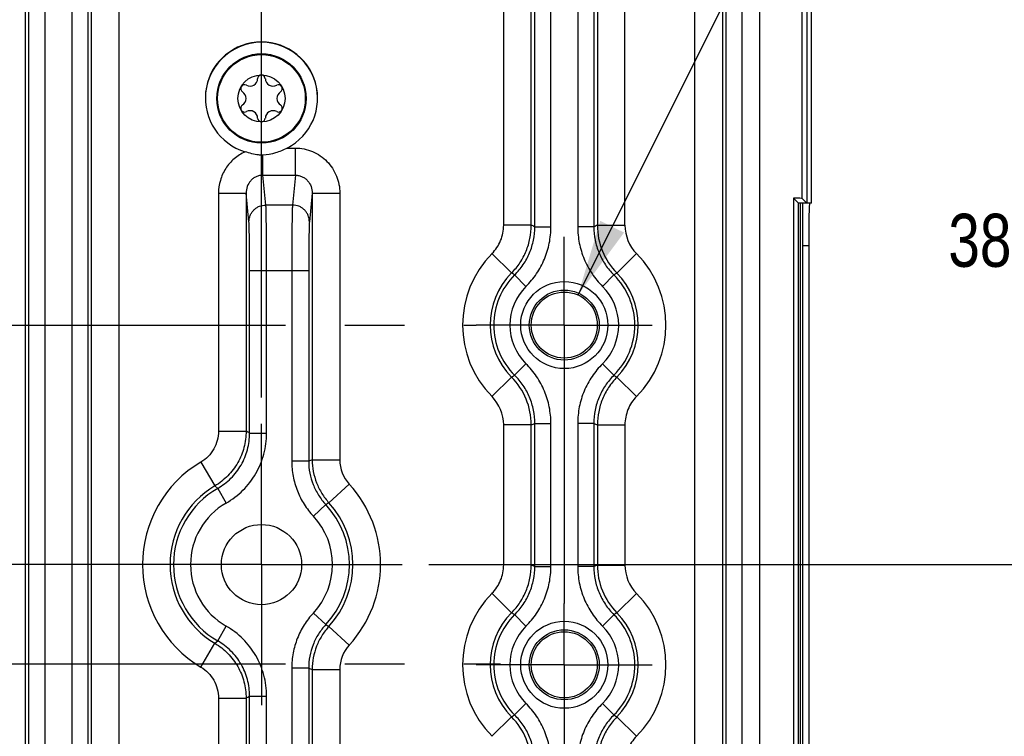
# Model space of a CAD drawing. Header units: inches. Extents: x 0 to 34, y 0 to 22.
# Tile 65 of 129: x 23 to 25.3, y 5.2 to 6.8. Entities that reach past the tile are written whole.
import ezdxf

# ---------------------------------------------------------------- set-up
doc = ezdxf.new("R2010")
doc.units = ezdxf.units.IN
doc.header["$LTSCALE"] = 1.87
doc.header["$MEASUREMENT"] = 0
doc.linetypes.add('CENTER', pattern=[0.6, 0.375, -0.075, 0.075, -0.075])
doc.layers.get('0').update_dxf_attribs({"linetype": 'CONTINUOUS'})
for name, color, linetype in [('02___PRT_ALL_AXES', 7, 'CONTINUOUS'), ('COSMETIC', 7, 'CONTINUOUS'), ('DETAIL', 7, 'CONTINUOUS'), ('DIMENSIONS', 7, 'CONTINUOUS'), ('THREAD', 7, 'CONTINUOUS')]:
    doc.layers.add(name, color=color, linetype=linetype)
doc.styles.get("Standard").update_dxf_attribs({"font": 'txt', "width": 0.8})
doc.dimstyles.new('DIMSTYLE_2', dxfattribs={"dimtxt": 0.125, "dimasz": 0.18, "dimexe": 0.125, "dimexo": 0.0625, "dimgap": 0.0625, "dimtad": 0, "dimtih": 1, "dimtoh": 1, "dimzin": 0, "dimdsep": 46, "dimtxsty": 'STANDARD', "dimblk": '_FILLED', "dimblk1": '_FILLED', "dimblk2": '_FILLED', "dimcen": 0.09, "dimazin": 0, "dimtp": 0.01, "dimtm": 0.01, "dimtfac": 1, "dimtofl": 0, "dimtmove": 0, "dimatfit": 3, "dimldrblk": '_FILLED', "dimfxl": 1, "dimtolj": 1, "dimtzin": 0, "dimarcsym": 0})
doc.dimstyles.get("Standard").update_dxf_attribs({"dimtxt": 0.125, "dimasz": 0.18, "dimexe": 0.125, "dimexo": 0.0625, "dimgap": 0.09, "dimtad": 0, "dimtih": 1, "dimtoh": 1, "dimzin": 0, "dimdsep": 46, "dimtxsty": 'STANDARD', "dimblk": '_FILLED', "dimblk1": '_FILLED', "dimblk2": '_FILLED', "dimcen": 0.09, "dimazin": 0, "dimtol": 1, "dimtp": 0.02, "dimtm": 0.02, "dimtfac": 1, "dimtofl": 0, "dimtmove": 0, "dimatfit": 3, "dimldrblk": '_FILLED', "dimfxl": 1, "dimtolj": 1, "dimtzin": 0, "dimarcsym": 0})

# ---------------------------------------------------------------- blocks, each defined once
blk = doc.blocks.new('_FILLED')
at = {"color": 0, "linetype": 'BYBLOCK'}
blk.add_solid([(0, 0), (-1, 0.174), (-1, -0.174)], dxfattribs=at)
blk = doc.blocks.new('*D5')
at = {"layer": 'DIMENSIONS', "color": 2, "linetype": 'CONTINUOUS'}
for p, q in [((19.3089, 5.9533), (19.3089, 7.9623)), ((23.5289, 5.9533), (23.5289, 7.9623)), ((19.3089, 7.8373), (20.6439, 7.8373)), ((23.5289, 7.8373), (22.1939, 7.8373))]:
    blk.add_line(p, q, dxfattribs=at)
at = {"layer": 'DIMENSIONS', "color": 2, "linetype": 'CONTINUOUS', "xscale": 0.18, "yscale": 0.18, "zscale": 0.18, "rotation": 180}
blk.add_blockref('_FILLED', (19.3089, 7.8373), dxfattribs=at)
at = {"layer": 'DIMENSIONS', "color": 2, "linetype": 'CONTINUOUS', "xscale": 0.18, "yscale": 0.18, "zscale": 0.18}
blk.add_blockref('_FILLED', (23.5289, 7.8373), dxfattribs=at)
at = {"layer": 'DIMENSIONS', "color": 2, "linetype": 'CONTINUOUS', "insert": (21.4189, 7.8998), "char_height": 0.125, "width": 1.425, "attachment_point": 2, "line_spacing_factor": 0.9}
blk.add_mtext('107.19{\\ftxt.shx;\\W1.000000;\\H0.125000; }[4.220]', dxfattribs=at)
blk = doc.blocks.new('*D6')
at = {"layer": 'DIMENSIONS', "color": 2, "linetype": 'CONTINUOUS'}
for p, q in [((23.5289, 5.9533), (23.5289, 8.7123)), ((24.8249, 7.0498), (24.8249, 8.7123)), ((23.5289, 8.5873), (23.1689, 8.5873)), ((24.8249, 8.5873), (25.2228, 8.5873))]:
    blk.add_line(p, q, dxfattribs=at)
at = {"layer": 'DIMENSIONS', "color": 2, "linetype": 'CONTINUOUS', "xscale": 0.18, "yscale": 0.18, "zscale": 0.18}
blk.add_blockref('_FILLED', (23.5289, 8.5873), dxfattribs=at)
at = {"layer": 'DIMENSIONS', "color": 2, "linetype": 'CONTINUOUS', "xscale": 0.18, "yscale": 0.18, "zscale": 0.18, "rotation": 180}
blk.add_blockref('_FILLED', (24.8249, 8.5873), dxfattribs=at)
at = {"layer": 'DIMENSIONS', "color": 2, "linetype": 'CONTINUOUS', "insert": (25.2853, 8.6498), "char_height": 0.125, "width": 1.325, "attachment_point": 1, "line_spacing_factor": 0.9}
blk.add_mtext('32.92{\\ftxt.shx;\\W1.000000;\\H0.125000; }[1.296]', dxfattribs=at)
blk = doc.blocks.new('*D11')
at = {"layer": 'DIMENSIONS', "color": 2, "linetype": 'CONTINUOUS'}
for p, q in [((23.9229, 5.5593), (25.6999, 5.5593)), ((25.5749, 5.5593), (25.5749, 4.6843)), ((25.5749, 3.5593), (25.5749, 4.4343)), ((24.7874, 3.5593), (25.6999, 3.5593))]:
    blk.add_line(p, q, dxfattribs=at)
at = {"layer": 'DIMENSIONS', "color": 2, "linetype": 'CONTINUOUS', "xscale": 0.18, "yscale": 0.18, "zscale": 0.18}
for p, rotation in [((25.5749, 5.5593), 89.9999999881), ((25.5749, 3.5593), 270)]:
    blk.add_blockref('_FILLED', p, dxfattribs=dict(at, rotation=rotation))
at = {"layer": 'DIMENSIONS', "color": 2, "linetype": 'CONTINUOUS', "insert": (25.5749, 4.6218), "char_height": 0.125, "width": 1.325, "attachment_point": 2, "line_spacing_factor": 0.9}
blk.add_mtext('50.80{\\ftxt.shx;\\W1.000000;\\H0.125000; }[2.000]', dxfattribs=at)
blk = doc.blocks.new('*D12')
at = {"layer": 'DIMENSIONS', "color": 2, "linetype": 'CONTINUOUS'}
for p, q in [((24.7874, 7.0873), (25.6999, 7.0873)), ((25.5749, 7.0873), (25.5749, 6.4483)), ((25.5749, 5.5593), (25.5749, 6.1983)), ((23.9229, 5.5593), (25.6999, 5.5593))]:
    blk.add_line(p, q, dxfattribs=at)
at = {"layer": 'DIMENSIONS', "color": 2, "linetype": 'CONTINUOUS', "xscale": 0.18, "yscale": 0.18, "zscale": 0.18}
for p, rotation in [((25.5749, 7.0873), 90), ((25.5749, 5.5593), 270)]:
    blk.add_blockref('_FILLED', p, dxfattribs=dict(at, rotation=rotation))
at = {"layer": 'DIMENSIONS', "color": 2, "linetype": 'CONTINUOUS', "insert": (25.5749, 6.3858), "char_height": 0.125, "width": 1.325, "attachment_point": 2, "line_spacing_factor": 0.9}
blk.add_mtext('38.81{\\ftxt.shx;\\W1.000000;\\H0.125000; }[1.528]', dxfattribs=at)
blk = doc.blocks.new('*D46')
at = {"layer": 'DIMENSIONS', "color": 2, "linetype": 'CONTINUOUS'}
for p, q in [((24.7874, 7.0873), (26.8081, 7.0873)), ((26.6831, 7.0873), (26.6831, 5.4483)), ((26.6831, 3.5593), (26.6831, 5.1983)), ((24.7874, 3.5593), (26.8081, 3.5593))]:
    blk.add_line(p, q, dxfattribs=at)
at = {"layer": 'DIMENSIONS', "color": 2, "linetype": 'CONTINUOUS', "xscale": 0.18, "yscale": 0.18, "zscale": 0.18}
for p, rotation in [((26.6831, 7.0873), 90), ((26.6831, 3.5593), 270.0000000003)]:
    blk.add_blockref('_FILLED', p, dxfattribs=dict(at, rotation=rotation))
at = {"layer": 'DIMENSIONS', "color": 2, "linetype": 'CONTINUOUS', "insert": (26.6831, 5.3858), "char_height": 0.125, "width": 1.525, "attachment_point": 2, "line_spacing_factor": 0.9}
blk.add_mtext('(89.61{\\ftxt.shx;\\W1.000000;\\H0.125000; }[3.528])', dxfattribs=at)

msp = doc.modelspace()

# ---------------------------------------------------------------- linework, layer by layer
at = {"color": 7, "linetype": 'CONTINUOUS'}
for p, q in [((23.1933, 3.5719), (23.1933, 7.0747)), ((24.0996, 6.3589), (24.0996, 7.0747)), ((24.3854, 6.3586), (24.3854, 7.0747)), ((24.5504, 3.5719), (24.5504, 7.0747)), ((22.9724, 7.035), (22.9724, 3.6116)), ((23.1283, 3.6116), (23.1283, 7.035)), ((24.1646, 6.3589), (24.1646, 7.035)), ((24.3204, 7.035), (24.3204, 6.3586)), ((24.6154, 7.035), (24.6154, 3.6116)), ((24.8249, 6.4107), (24.8249, 6.9873)), ((24.8141, 6.9765), (24.8141, 6.4107)), ((22.9808, 3.737), (22.9808, 6.9096)), ((23.0188, 3.737), (23.0188, 6.9096)), ((23.0819, 6.9096), (23.0819, 3.737)), ((23.1199, 6.9096), (23.1199, 3.737)), ((24.173, 6.3554), (24.173, 6.9096)), ((24.2109, 6.3554), (24.2109, 6.9096)), ((24.2741, 6.9096), (24.2741, 6.3552)), ((24.3121, 6.9096), (24.3121, 6.3552)), ((24.6237, 3.737), (24.6237, 6.9096)), ((24.6617, 3.737), (24.6617, 6.9096)), ((24.7033, 3.737), (24.7033, 6.9096)), ((24.8033, 6.4216), (24.8033, 6.9096)), ((23.5324, 6.4766), (23.5324, 6.5239)), ((23.5894, 6.5406), (23.6088, 6.5406)), ((23.6088, 6.4766), (23.6088, 6.5406)), ((23.5324, 6.4766), (23.6088, 6.4766)), ((23.5393, 6.4064), (23.5324, 6.4766)), ((23.6088, 6.4766), (23.6019, 6.4064)), ((23.4277, 6.4343), (23.4926, 6.4343)), ((23.4277, 6.4343), (23.4277, 5.8738)), ((23.4993, 6.367), (23.4926, 6.4343)), ((23.4926, 6.4343), (23.4926, 5.8738)), ((23.6485, 6.4343), (23.6418, 6.367)), ((23.6485, 6.4343), (23.7135, 6.4343)), ((23.6485, 6.4343), (23.6485, 5.8062)), ((23.7135, 6.4343), (23.7135, 5.8062)), ((23.6019, 6.4064), (23.5393, 6.4064)), ((24.7941, 6.4107), (24.7822, 6.4226)), ((24.7822, 6.4226), (24.7822, 4.224)), ((24.8249, 6.4107), (24.7941, 6.4107)), ((24.7941, 4.2359), (24.7941, 6.4107)), ((24.7991, 4.2359), (24.7991, 6.4107)), ((24.8141, 6.4107), (24.8033, 6.4216)), ((24.8049, 4.2359), (24.8049, 6.4107)), ((24.1646, 6.3589), (24.0996, 6.3589)), ((24.3204, 6.3586), (24.3854, 6.3586)), ((24.173, 6.3554), (24.2109, 6.3554)), ((24.3121, 6.3552), (24.2741, 6.3552)), ((24.1183, 6.2463), (24.0721, 6.292)), ((24.3666, 6.2462), (24.4128, 6.2919)), ((24.8049, 6.3107), (24.8185, 6.3107)), ((24.8185, 6.3107), (24.8185, 4.3359)), ((23.501, 6.2518), (23.6402, 6.2518)), ((23.501, 5.869), (23.501, 6.2518)), ((23.541, 5.869), (23.541, 6.2518)), ((23.6002, 6.2518), (23.6002, 5.8029)), ((23.6402, 6.2518), (23.6402, 5.8029)), ((24.1255, 6.2417), (24.1183, 6.2463)), ((24.1255, 6.2417), (24.1522, 6.2147)), ((24.3594, 6.2416), (24.3326, 6.2146)), ((24.3666, 6.2462), (24.3594, 6.2416)), ((24.3594, 6.0056), (24.3326, 6.0326)), ((24.1255, 6.0055), (24.1522, 6.0325)), ((24.1183, 6.0008), (24.0721, 5.9551)), ((24.1183, 6.0008), (24.1255, 6.0055)), ((24.3594, 6.0056), (24.3666, 6.001)), ((24.3666, 6.001), (24.4128, 5.9553)), ((23.4277, 5.8738), (23.4926, 5.8738)), ((24.1646, 5.8883), (24.0996, 5.8883)), ((24.0996, 5.5586), (24.0996, 5.8883)), ((24.1646, 5.5586), (24.1646, 5.8883)), ((24.173, 5.8918), (24.2109, 5.8918)), ((24.173, 5.5551), (24.173, 5.8918)), ((24.2109, 5.5551), (24.2109, 5.8918)), ((24.3121, 5.892), (24.2741, 5.892)), ((24.2741, 5.892), (24.2741, 5.5549)), ((24.3121, 5.892), (24.3121, 5.5549)), ((24.3204, 5.8885), (24.3854, 5.8885)), ((24.3204, 5.8885), (24.3204, 5.5583)), ((24.3854, 5.8885), (24.3854, 5.5583)), ((23.501, 5.869), (23.541, 5.869)), ((23.386, 5.8007), (23.4191, 5.7447)), ((23.6402, 5.8029), (23.6002, 5.8029)), ((23.6485, 5.8062), (23.7135, 5.8062)), ((23.4257, 5.7389), (23.4191, 5.7447)), ((23.4257, 5.7389), (23.4457, 5.7043)), ((23.6879, 5.7049), (23.7358, 5.7488)), ((23.6805, 5.7006), (23.6512, 5.6733)), ((23.6879, 5.7049), (23.6805, 5.7006)), ((24.1646, 5.5586), (24.0996, 5.5586)), ((24.173, 5.5551), (24.2109, 5.5551)), ((24.3121, 5.5549), (24.2741, 5.5549)), ((24.3204, 5.5583), (24.3854, 5.5583)), ((24.1183, 5.446), (24.0721, 5.4918)), ((24.3666, 5.4459), (24.4128, 5.4916)), ((23.6805, 5.418), (23.6512, 5.4453)), ((24.1255, 5.4414), (24.1183, 5.446)), ((24.1255, 5.4414), (24.1522, 5.4144)), ((24.3594, 5.4413), (24.3326, 5.4143)), ((24.3666, 5.4459), (24.3594, 5.4413)), ((23.4257, 5.3796), (23.4457, 5.4143)), ((23.6805, 5.418), (23.6879, 5.4137)), ((23.6879, 5.4137), (23.7358, 5.3698)), ((23.386, 5.3179), (23.4191, 5.3739)), ((23.4191, 5.3739), (23.4257, 5.3796)), ((23.6402, 5.3157), (23.6002, 5.3157)), ((23.6002, 5.3157), (23.6002, 4.3948)), ((23.6402, 5.3157), (23.6402, 4.3948)), ((23.6485, 5.3124), (23.7135, 5.3124)), ((23.6485, 5.3124), (23.6485, 4.2123)), ((23.7135, 5.3124), (23.7135, 4.2123)), ((23.4277, 5.2448), (23.4926, 5.2448)), ((23.4277, 5.2448), (23.4277, 4.2123)), ((23.4926, 5.2448), (23.4926, 4.2123)), ((23.501, 5.2496), (23.541, 5.2496)), ((23.501, 4.3948), (23.501, 5.2496)), ((23.541, 4.3948), (23.541, 5.2496)), ((24.1255, 5.2052), (24.1522, 5.2322)), ((24.3594, 5.2053), (24.3326, 5.2323)), ((24.1183, 5.2005), (24.0721, 5.1548)), ((24.1183, 5.2005), (24.1255, 5.2052)), ((24.3594, 5.2053), (24.3666, 5.2007)), ((24.3666, 5.2007), (24.4128, 5.155))]:
    msp.add_line(p, q, dxfattribs=at)
for centre, radius in [((23.5289, 6.6575), 0.1053), ((23.5289, 6.6575), 0.1033), ((23.5289, 6.6575), 0.0555), ((24.2424, 6.1236), 0.1025), ((24.2424, 6.1236), 0.0824), ((24.2424, 6.1236), 0.0779), ((24.2424, 5.3233), 0.1025), ((24.2424, 5.3233), 0.0824), ((24.2424, 5.3233), 0.0779)]:
    msp.add_circle(centre, radius, dxfattribs=at)
for centre, radius, start, end in [((23.5289, 6.6583), 0.1323, 297.1861, 253.067), ((23.5289, 6.7038), 0.00906, 1.6303, 178.3697), ((23.4889, 6.6806), 0.00906, 61.6303, 238.3697), ((23.5018, 6.7045), 0.0181, 241.6303, 358.3697), ((23.5561, 6.7045), 0.0181, 181.6303, 298.3697), ((23.569, 6.6806), 0.00906, 301.6303, 118.3697), ((23.4746, 6.6575), 0.0181, 301.6303, 58.3697), ((23.5833, 6.6575), 0.0181, 121.6303, 238.3697), ((23.4889, 6.6344), 0.00906, 121.6303, 298.3697), ((23.569, 6.6344), 0.00906, 241.6303, 58.3697), ((23.5018, 6.6105), 0.0181, 1.6303, 118.3697), ((23.5561, 6.6105), 0.0181, 61.6303, 178.3697), ((23.5289, 6.6113), 0.00906, 181.6303, 358.3697), ((23.5082, 4.7619), 1.7265, 67.3542, 67.6553), ((24.9768, 4.7598), 1.7284, 112.3197, 112.6205), ((24.4804, 6.3587), 0.16, 180.0029, 224.6385), ((24.4804, 6.3586), 0.095, 179.9997, 224.6416), ((24.2424, 6.1236), 0.2395, 135.3088, 224.6912), ((24.2424, 6.1236), 0.2395, 315.3586, 44.6414), ((24.2424, 6.1236), 0.1745, 135.3088, 224.6912), ((24.2424, 6.1236), 0.1662, 134.7065, 225.2935), ((24.2424, 6.1236), 0.1662, 314.7571, 45.2429), ((24.2424, 6.1236), 0.1745, 315.3586, 44.6414), ((24.2424, 6.1236), 0.1282, 134.7065, 225.2935), ((24.2424, 6.1236), 0.1282, 314.7571, 45.2429), ((24.0046, 5.8883), 0.16, 0.0029, 44.6884), ((24.0046, 5.8883), 0.095, 359.9997, 44.6915), ((22.7742, 4.6132), 1.451, 59.9406, 60.3208), ((23.5082, 7.4852), 1.7265, 292.3447, 292.6458), ((24.9768, 7.4874), 1.7284, 247.3795, 247.6803), ((23.5289, 5.5593), 0.2805, 120.6395, 239.3605), ((24.367, 3.958), 1.9829, 111.2425, 111.5015), ((23.7985, 5.8062), 0.085, 179.9961, 222.4904), ((23.5289, 5.5593), 0.2155, 120.6395, 239.3605), ((23.5289, 5.5593), 0.2072, 119.8791, 240.1209), ((23.5289, 5.5593), 0.2805, 317.5135, 42.4865), ((23.5289, 5.5593), 0.1672, 119.8791, 240.1209), ((23.5289, 5.5593), 0.2072, 316.9954, 43.0046), ((23.5289, 5.5593), 0.2155, 317.5135, 42.4865), ((23.5289, 5.5593), 0.1672, 316.9954, 43.0046), ((23.5082, 3.9616), 1.7265, 67.3542, 67.6553), ((24.9768, 3.9595), 1.7284, 112.3197, 112.6205), ((24.4804, 5.5584), 0.16, 180.0029, 224.6385), ((24.4804, 5.5583), 0.095, 179.9997, 224.6416), ((24.2424, 5.3233), 0.2395, 135.3088, 224.6912), ((24.2424, 5.3233), 0.2395, 315.3586, 44.6414), ((24.2424, 5.3233), 0.1745, 135.3088, 224.6912), ((24.2424, 5.3233), 0.1662, 134.7065, 225.2935), ((24.2424, 5.3233), 0.1662, 314.7571, 45.2429), ((24.2424, 5.3233), 0.1745, 315.3586, 44.6414), ((24.2424, 5.3233), 0.1282, 134.7065, 225.2935), ((24.2424, 5.3233), 0.1282, 314.7571, 45.2429), ((23.7985, 5.3124), 0.085, 137.5095, 180.0041), ((24.367, 7.1606), 1.9829, 248.4985, 248.7575), ((22.7742, 6.5054), 1.451, 299.6792, 300.0594), ((24.0046, 5.088), 0.16, 0.0029, 44.6884)]:
    msp.add_arc(centre, radius, start, end, dxfattribs=at)
for centre, major_axis, start_param, end_param in [((24.7033, 6.4216), (0.1, 0), 0.017453, 0.660904), ((24.8203, 6.3107), (0, 0.1), 0, 1.570796)]:
    msp.add_ellipse(centre, major_axis=major_axis, ratio=0.017455, start_param=start_param, end_param=end_param, dxfattribs=at)
for points, knots in [([(23.4904, 6.5317), (23.4811, 6.5276), (23.4636, 6.5165), (23.4434, 6.4931), (23.4306, 6.465), (23.4277, 6.4445), (23.4277, 6.4343)], [0, 0, 0, 0, 0.250158, 0.500117, 0.74999, 1, 1, 1, 1]), ([(23.5324, 6.5239), (23.5288, 6.5237), (23.5198, 6.5241), (23.5058, 6.5271), (23.4956, 6.5302), (23.4904, 6.5317)], [0, 0, 0, 0, 0.250374, 0.6248, 1, 1, 1, 1]), ([(23.5894, 6.5406), (23.5805, 6.5361), (23.5622, 6.528), (23.5423, 6.5242), (23.5324, 6.5239)], [0, 0, 0, 0, 0.500123, 1, 1, 1, 1]), ([(23.6088, 6.5406), (23.6157, 6.5406), (23.6295, 6.5392), (23.6495, 6.5331), (23.6677, 6.5231), (23.6837, 6.5097), (23.6967, 6.4934), (23.7063, 6.475), (23.7122, 6.455), (23.7135, 6.4412), (23.7135, 6.4343)], [0, 0, 0, 0, 0.125064, 0.250345, 0.375396, 0.500377, 0.625306, 0.750167, 0.875088, 1, 1, 1, 1]), ([(23.5324, 6.4766), (23.5296, 6.4766), (23.5241, 6.4761), (23.5163, 6.4734), (23.5093, 6.4693), (23.5014, 6.462), (23.4944, 6.4503), (23.4926, 6.4396), (23.4926, 6.4343)], [0, 0, 0, 0, 0.127331, 0.254516, 0.38102, 0.506715, 0.754416, 1, 1, 1, 1]), ([(23.6088, 6.4766), (23.6115, 6.4766), (23.617, 6.476), (23.6248, 6.4734), (23.6319, 6.4692), (23.6398, 6.462), (23.6467, 6.4503), (23.6485, 6.4396), (23.6485, 6.4343)], [0, 0, 0, 0, 0.127369, 0.254729, 0.381261, 0.506915, 0.75452, 1, 1, 1, 1]), ([(23.4993, 6.367), (23.4993, 6.3721), (23.501, 6.3799), (23.5059, 6.389), (23.5109, 6.395), (23.517, 6.4), (23.5262, 6.4048), (23.5341, 6.4064), (23.5393, 6.4064)], [0, 0, 0, 0, 0.247291, 0.372385, 0.497546, 0.623076, 0.749231, 1, 1, 1, 1]), ([(23.541, 6.2518), (23.541, 6.2697), (23.5409, 6.2959), (23.5407, 6.3295), (23.5405, 6.3517), (23.5403, 6.3708), (23.54, 6.3864), (23.5397, 6.3969), (23.5395, 6.4031), (23.5394, 6.4054), (23.5393, 6.4064)], [0, 0, 0, 0, 0.347236, 0.507563, 0.6525, 0.777669, 0.879234, 0.954114, 0.9808, 1, 1, 1, 1]), ([(23.6019, 6.4064), (23.6018, 6.4054), (23.6017, 6.4031), (23.6014, 6.3969), (23.6011, 6.3864), (23.6009, 6.3708), (23.6006, 6.3517), (23.6004, 6.3295), (23.6002, 6.2959), (23.6002, 6.2697), (23.6002, 6.2518)], [0, 0, 0, 0, 0.019206, 0.04589, 0.120789, 0.222365, 0.347547, 0.492496, 0.652787, 1, 1, 1, 1]), ([(23.6418, 6.367), (23.6418, 6.3721), (23.6402, 6.3799), (23.6353, 6.389), (23.6303, 6.395), (23.6242, 6.4), (23.6149, 6.4048), (23.607, 6.4064), (23.6019, 6.4064)], [0, 0, 0, 0, 0.247291, 0.372385, 0.497546, 0.623076, 0.749231, 1, 1, 1, 1]), ([(23.501, 6.2518), (23.501, 6.2652), (23.5009, 6.2846), (23.5007, 6.3097), (23.5005, 6.3262), (23.5003, 6.3405), (23.5, 6.3521), (23.4998, 6.3599), (23.4995, 6.3645), (23.4994, 6.3663), (23.4993, 6.367)], [0, 0, 0, 0, 0.347212, 0.507528, 0.652454, 0.777618, 0.879184, 0.954072, 0.980771, 1, 1, 1, 1]), ([(23.6418, 6.367), (23.6418, 6.3663), (23.6416, 6.3645), (23.6414, 6.3599), (23.6411, 6.3521), (23.6409, 6.3405), (23.6406, 6.3262), (23.6404, 6.3097), (23.6402, 6.2846), (23.6402, 6.2652), (23.6402, 6.2518)], [0, 0, 0, 0, 0.019233, 0.045931, 0.120839, 0.222416, 0.347592, 0.492531, 0.652811, 1, 1, 1, 1]), ([(24.0721, 6.292), (24.0765, 6.2964), (24.0843, 6.3061), (24.093, 6.3225), (24.0984, 6.3403), (24.0996, 6.3527), (24.0996, 6.3589)], [0, 0, 0, 0, 0.249864, 0.49984, 0.749993, 1, 1, 1, 1]), ([(24.1183, 6.2463), (24.1256, 6.2537), (24.1388, 6.2699), (24.1535, 6.2976), (24.1625, 6.3276), (24.1646, 6.3485), (24.1646, 6.3589)], [0, 0, 0, 0, 0.249864, 0.499839, 0.749994, 1, 1, 1, 1]), ([(24.1255, 6.2417), (24.133, 6.2491), (24.1465, 6.2654), (24.1616, 6.2934), (24.1709, 6.3237), (24.173, 6.3449), (24.173, 6.3554)], [0, 0, 0, 0, 0.249965, 0.499922, 0.749913, 1, 1, 1, 1]), ([(24.1522, 6.2147), (24.1615, 6.2238), (24.1782, 6.244), (24.1969, 6.2786), (24.2084, 6.3162), (24.2109, 6.3424), (24.2109, 6.3554)], [0, 0, 0, 0, 0.249965, 0.499922, 0.749913, 1, 1, 1, 1]), ([(24.2741, 6.3552), (24.2741, 6.3422), (24.2766, 6.3161), (24.2881, 6.2785), (24.3067, 6.244), (24.3234, 6.2238), (24.3326, 6.2146)], [0, 0, 0, 0, 0.249959, 0.499916, 0.749909, 1, 1, 1, 1]), ([(24.3121, 6.3552), (24.3121, 6.3447), (24.3141, 6.3236), (24.3234, 6.2933), (24.3384, 6.2653), (24.3519, 6.249), (24.3594, 6.2416)], [0, 0, 0, 0, 0.249959, 0.499916, 0.749909, 1, 1, 1, 1]), ([(24.3326, 6.0326), (24.3234, 6.0234), (24.3067, 6.0032), (24.2881, 5.9687), (24.2766, 5.9311), (24.2741, 5.905), (24.2741, 5.892)], [0, 0, 0, 0, 0.249965, 0.499922, 0.749913, 1, 1, 1, 1]), ([(24.2109, 5.8918), (24.2109, 5.9048), (24.2084, 5.9309), (24.1969, 5.9685), (24.1782, 6.0031), (24.1615, 6.0233), (24.1522, 6.0325)], [0, 0, 0, 0, 0.249959, 0.499916, 0.749909, 1, 1, 1, 1]), ([(24.173, 5.8918), (24.173, 5.9023), (24.1709, 5.9234), (24.1616, 5.9538), (24.1465, 5.9818), (24.133, 5.9981), (24.1255, 6.0055)], [0, 0, 0, 0, 0.249959, 0.499916, 0.749909, 1, 1, 1, 1]), ([(24.3594, 6.0056), (24.3519, 5.9982), (24.3384, 5.9819), (24.3234, 5.954), (24.3141, 5.9236), (24.3121, 5.9025), (24.3121, 5.892)], [0, 0, 0, 0, 0.249965, 0.499922, 0.749913, 1, 1, 1, 1]), ([(24.3666, 6.001), (24.3593, 5.9936), (24.3461, 5.9774), (24.3315, 5.9497), (24.3225, 5.9197), (24.3204, 5.8989), (24.3204, 5.8885)], [0, 0, 0, 0, 0.249864, 0.499839, 0.749994, 1, 1, 1, 1]), ([(24.4128, 5.9553), (24.4085, 5.9509), (24.4007, 5.9413), (24.392, 5.9249), (24.3866, 5.9071), (24.3854, 5.8947), (24.3854, 5.8885)], [0, 0, 0, 0, 0.249864, 0.499839, 0.749993, 1, 1, 1, 1]), ([(23.4277, 5.8738), (23.4277, 5.8665), (23.4257, 5.8518), (23.4173, 5.8312), (23.404, 5.8135), (23.3923, 5.8044), (23.386, 5.8007)], [0, 0, 0, 0, 0.249929, 0.499843, 0.749902, 1, 1, 1, 1]), ([(23.4926, 5.8738), (23.4926, 5.8609), (23.4893, 5.8349), (23.4744, 5.7987), (23.4508, 5.7675), (23.4302, 5.7513), (23.4191, 5.7447)], [0, 0, 0, 0, 0.249928, 0.499842, 0.749903, 1, 1, 1, 1]), ([(23.4257, 5.7389), (23.4371, 5.7455), (23.4581, 5.7615), (23.4823, 5.793), (23.4975, 5.8296), (23.501, 5.8559), (23.501, 5.869)], [0, 0, 0, 0, 0.249941, 0.499873, 0.749934, 1, 1, 1, 1]), ([(23.4457, 5.7043), (23.46, 5.7125), (23.4867, 5.7329), (23.5173, 5.7727), (23.5366, 5.8191), (23.541, 5.8524), (23.541, 5.869)], [0, 0, 0, 0, 0.249941, 0.499873, 0.749934, 1, 1, 1, 1]), ([(23.6002, 5.8029), (23.6002, 5.791), (23.6024, 5.7672), (23.6124, 5.7328), (23.6285, 5.7009), (23.6431, 5.682), (23.6512, 5.6733)], [0, 0, 0, 0, 0.2501, 0.500173, 0.750104, 1, 1, 1, 1]), ([(23.6402, 5.8029), (23.6402, 5.7935), (23.6419, 5.7747), (23.6498, 5.7476), (23.6626, 5.7224), (23.6741, 5.7075), (23.6805, 5.7006)], [0, 0, 0, 0, 0.2501, 0.500173, 0.750104, 1, 1, 1, 1]), ([(23.6485, 5.8062), (23.6485, 5.7969), (23.6502, 5.7784), (23.6579, 5.7515), (23.6704, 5.7266), (23.6816, 5.7117), (23.6879, 5.7049)], [0, 0, 0, 0, 0.249863, 0.499827, 0.749985, 1, 1, 1, 1]), ([(24.0721, 5.4918), (24.0765, 5.4961), (24.0843, 5.5058), (24.093, 5.5222), (24.0984, 5.54), (24.0996, 5.5524), (24.0996, 5.5586)], [0, 0, 0, 0, 0.249864, 0.49984, 0.749993, 1, 1, 1, 1]), ([(24.1183, 5.446), (24.1256, 5.4534), (24.1388, 5.4697), (24.1535, 5.4973), (24.1625, 5.5273), (24.1646, 5.5482), (24.1646, 5.5586)], [0, 0, 0, 0, 0.249864, 0.499839, 0.749994, 1, 1, 1, 1]), ([(24.1255, 5.4414), (24.133, 5.4488), (24.1465, 5.4651), (24.1616, 5.4931), (24.1709, 5.5235), (24.173, 5.5446), (24.173, 5.5551)], [0, 0, 0, 0, 0.249965, 0.499922, 0.749913, 1, 1, 1, 1]), ([(24.1522, 5.4144), (24.1615, 5.4235), (24.1782, 5.4437), (24.1969, 5.4783), (24.2084, 5.5159), (24.2109, 5.5421), (24.2109, 5.5551)], [0, 0, 0, 0, 0.249965, 0.499922, 0.749913, 1, 1, 1, 1]), ([(24.2741, 5.5549), (24.2741, 5.5419), (24.2766, 5.5158), (24.2881, 5.4782), (24.3067, 5.4437), (24.3234, 5.4235), (24.3326, 5.4143)], [0, 0, 0, 0, 0.249959, 0.499916, 0.749909, 1, 1, 1, 1]), ([(24.3121, 5.5549), (24.3121, 5.5444), (24.3141, 5.5233), (24.3234, 5.493), (24.3384, 5.465), (24.3519, 5.4487), (24.3594, 5.4413)], [0, 0, 0, 0, 0.249959, 0.499916, 0.749909, 1, 1, 1, 1]), ([(23.6512, 5.4453), (23.6431, 5.4366), (23.6285, 5.4177), (23.6123, 5.3857), (23.6024, 5.3513), (23.6002, 5.3276), (23.6002, 5.3157)], [0, 0, 0, 0, 0.250074, 0.500132, 0.750085, 1, 1, 1, 1]), ([(23.541, 5.2496), (23.541, 5.2662), (23.5366, 5.2995), (23.5173, 5.3459), (23.4867, 5.3857), (23.46, 5.4061), (23.4457, 5.4143)], [0, 0, 0, 0, 0.250152, 0.50012, 0.750005, 1, 1, 1, 1]), ([(23.6805, 5.418), (23.6741, 5.4111), (23.6625, 5.3962), (23.6498, 5.371), (23.6419, 5.3438), (23.6402, 5.3251), (23.6402, 5.3157)], [0, 0, 0, 0, 0.250074, 0.500133, 0.750085, 1, 1, 1, 1]), ([(23.6879, 5.4137), (23.6816, 5.4069), (23.6704, 5.3921), (23.6579, 5.3671), (23.6502, 5.3402), (23.6485, 5.3217), (23.6485, 5.3124)], [0, 0, 0, 0, 0.249867, 0.499829, 0.749983, 1, 1, 1, 1]), ([(23.4191, 5.3739), (23.4302, 5.3673), (23.4508, 5.3511), (23.4744, 5.3199), (23.4893, 5.2837), (23.4926, 5.2577), (23.4926, 5.2448)], [0, 0, 0, 0, 0.250139, 0.500104, 0.749998, 1, 1, 1, 1]), ([(23.501, 5.2496), (23.501, 5.2627), (23.4975, 5.289), (23.4823, 5.3256), (23.4581, 5.357), (23.4371, 5.3731), (23.4257, 5.3796)], [0, 0, 0, 0, 0.250152, 0.50012, 0.750005, 1, 1, 1, 1]), ([(23.386, 5.3179), (23.3923, 5.3142), (23.404, 5.3051), (23.4173, 5.2874), (23.4257, 5.2668), (23.4277, 5.2521), (23.4277, 5.2448)], [0, 0, 0, 0, 0.250139, 0.500104, 0.749997, 1, 1, 1, 1]), ([(24.2109, 5.0915), (24.2109, 5.1045), (24.2084, 5.1306), (24.1969, 5.1682), (24.1782, 5.2028), (24.1615, 5.223), (24.1522, 5.2322)], [0, 0, 0, 0, 0.249959, 0.499916, 0.749909, 1, 1, 1, 1]), ([(24.3326, 5.2323), (24.3234, 5.2231), (24.3067, 5.2029), (24.2881, 5.1684), (24.2766, 5.1308), (24.2741, 5.1047), (24.2741, 5.0917)], [0, 0, 0, 0, 0.249965, 0.499922, 0.749913, 1, 1, 1, 1]), ([(24.173, 5.0915), (24.173, 5.102), (24.1709, 5.1231), (24.1616, 5.1535), (24.1465, 5.1815), (24.133, 5.1978), (24.1255, 5.2052)], [0, 0, 0, 0, 0.249959, 0.499916, 0.749909, 1, 1, 1, 1]), ([(24.3594, 5.2053), (24.3519, 5.1979), (24.3384, 5.1816), (24.3234, 5.1537), (24.3141, 5.1233), (24.3121, 5.1022), (24.3121, 5.0917)], [0, 0, 0, 0, 0.249965, 0.499922, 0.749913, 1, 1, 1, 1]), ([(24.3666, 5.2007), (24.3593, 5.1933), (24.3461, 5.1771), (24.3315, 5.1494), (24.3225, 5.1194), (24.3204, 5.0986), (24.3204, 5.0882)], [0, 0, 0, 0, 0.249864, 0.499839, 0.749994, 1, 1, 1, 1]), ([(24.4128, 5.155), (24.4085, 5.1506), (24.4007, 5.141), (24.392, 5.1246), (24.3866, 5.1068), (24.3854, 5.0944), (24.3854, 5.0882)], [0, 0, 0, 0, 0.249864, 0.499839, 0.749993, 1, 1, 1, 1])]:
    msp.add_open_spline(points, degree=3, knots=knots, dxfattribs=at)
at = {"layer": '02___PRT_ALL_AXES', "color": 7, "linetype": 'CENTER'}
for q in [(23.5289, 5.8908), (19.3089, 5.5593), (23.8604, 5.5593), (23.5289, 5.2278)]:
    msp.add_line((23.5289, 5.5593), q, dxfattribs=at)
at = {"layer": '02___PRT_ALL_AXES', "color": 7, "linetype": 'CONTINUOUS'}
msp.add_circle((23.5289, 5.5593), 0.0945, dxfattribs=at)
at = {"layer": 'COSMETIC', "color": 7, "linetype": 'CONTINUOUS'}
msp.add_arc((23.5289, 6.6575), 0.1323, 0, 180, dxfattribs=at)
at = {"layer": 'THREAD', "color": 7, "linetype": 'CENTER'}
for p, q in [((24.2424, 6.1236), (24.2424, 6.3311)), ((19.518, 6.1236), (24.0349, 6.1236)), ((24.2424, 6.1236), (24.0349, 6.1236)), ((24.2424, 6.1236), (24.4499, 6.1236)), ((24.2424, 6.1236), (24.2424, 5.4676)), ((24.2424, 5.3233), (24.2424, 5.4676)), ((19.518, 5.3253), (24.0921, 5.3253)), ((24.2424, 5.3233), (24.0349, 5.3233)), ((24.2424, 5.3233), (24.4499, 5.3233)), ((24.2424, 5.3233), (24.2424, 5.1158))]:
    msp.add_line(p, q, dxfattribs=at)

# ---------------------------------------------------------------- dimensions: what is measured, and where the dimension line sits
at = {"layer": 'DIMENSIONS', "color": 2, "linetype": 'CONTINUOUS'}
for base, p1, p2, picture, middle in [((24.8249, 8.5873), (23.5289, 5.8908), (24.8249, 6.9873), '*D6', (25.9478, 8.5873)), ((23.5289, 7.8373), (19.3089, 5.8908), (23.5289, 5.8908), '*D5', (21.4189, 7.8373))]:
    dim = msp.add_linear_dim(base=base, p1=p1, p2=p2, dimstyle='DIMSTYLE_2', dxfattribs=at)
    dim.commit()
    dim.dimension.update_dxf_attribs({"geometry": picture, "text_midpoint": middle, "dimtype": 160})
for base, p1, p2, picture, middle in [((25.5749, 7.0873), (23.8604, 5.5593), (24.7249, 7.0873), '*D12', (25.5749, 6.3233)), ((25.5749, 5.5593), (24.7249, 3.5593), (23.8604, 5.5593), '*D11', (25.5749, 4.5593))]:
    dim = msp.add_linear_dim(base=base, p1=p1, p2=p2, angle=90, dimstyle='DIMSTYLE_2', dxfattribs=at)
    dim.commit()
    dim.dimension.update_dxf_attribs({"geometry": picture, "text_midpoint": middle, "dimtype": 160})
dim = msp.add_linear_dim(base=(26.6831, 3.5593), p1=(24.7249, 7.0873), p2=(24.7249, 3.5593), angle=270, text='(<>)', dimstyle='DIMSTYLE_2', dxfattribs=at)
dim.commit()
dim.dimension.update_dxf_attribs({"geometry": '*D46', "text_midpoint": (26.6831, 5.3233), "dimtype": 160})

# ---------------------------------------------------------------- leaders
at = {"layer": 'DETAIL', "color": 2, "linetype": 'CONTINUOUS'}
msp.add_leader([(24.2748, 6.1944), (25.0956, 7.8373), (25.2756, 7.8373)], dimstyle='STANDARD', override={"dimtad": 0}, dxfattribs=at)

doc.saveas('drawing.dxf')
